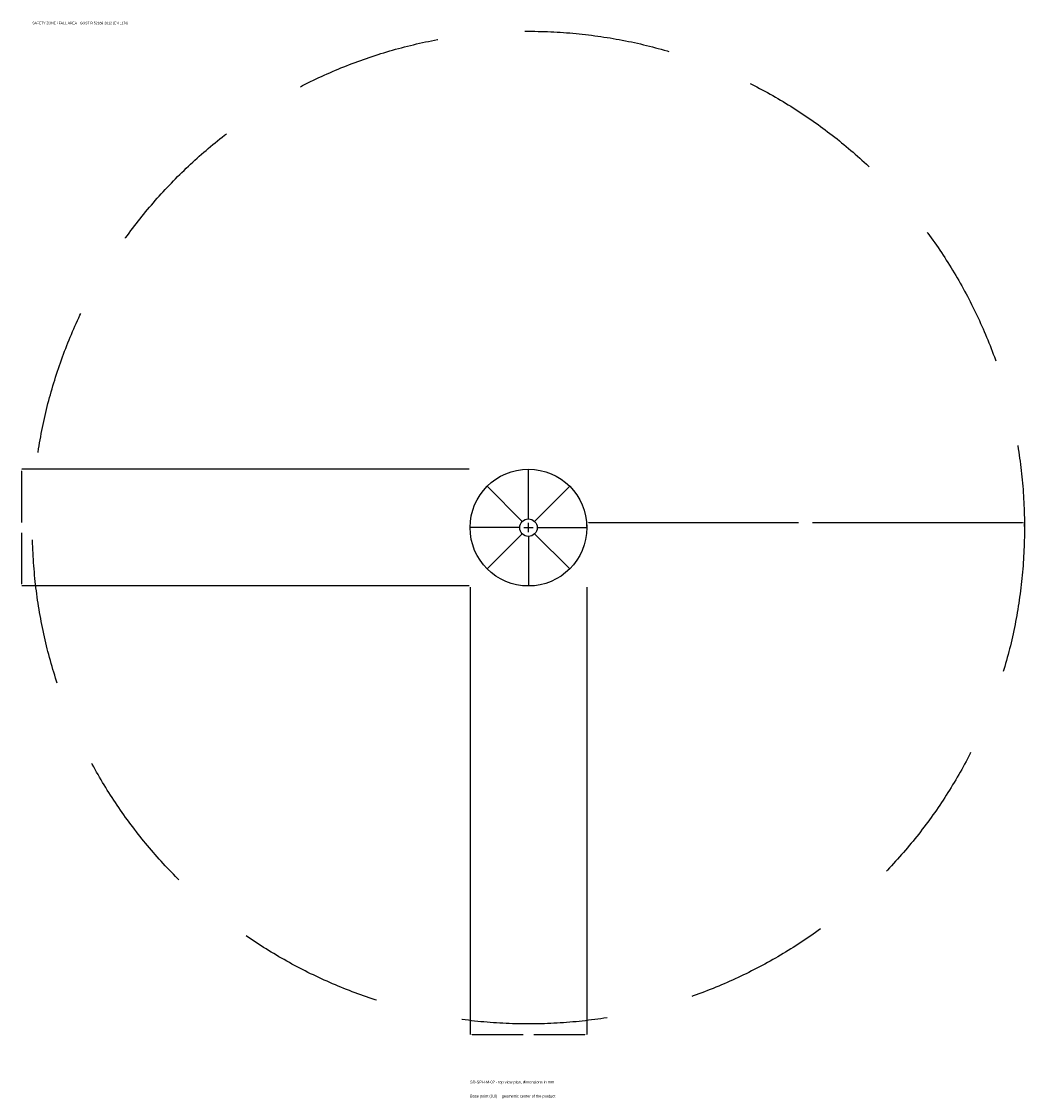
# Model space of a CAD drawing. Extents: x -1737 to 1700, y -1955 to 1733.
import ezdxf

# ---------------------------------------------------------------- set-up
doc = ezdxf.new("R2010")
doc.units = 0
doc.linetypes.add('DASHED', pattern=[800, 500, -300])
for name, color, linetype in [('GP_MAF_zona_bezopasnosti', 1, 'Continuous'), ('ZSK_DANNYE', 3, 'Continuous'), ('ZSK_KONTUR', 7, 'Continuous'), ('ZSK_RAZMERY', 8, 'Continuous')]:
    doc.layers.add(name, color=color, linetype=linetype)
doc.dimstyles.new('ORION', dxfattribs={"dimtxt": 12, "dimasz": 7.2, "dimexe": 1.25, "dimexo": 3.6, "dimtad": 1, "dimcen": 2.5, "dimazin": 3, "dimtfac": 1, "dimtmove": 0, "dimatfit": 3})

# ---------------------------------------------------------------- blocks, each defined once
blk = doc.blocks.new('_CLOSEDFILLED')
at = {"color": 0, "linetype": 'BYBLOCK'}
blk.add_solid([(-1, 0.16), (0, 0), (-1, -0.16)], dxfattribs=at)
blk = doc.blocks.new('*D1')
for p, q in [((-200, -203.6), (-200, -1736)), ((200, -203.6), (200, -1736)), ((-192.8, -1736), (-18, -1736)), ((18, -1736), (192.8, -1736))]:
    blk.add_line(p, q)
at = {"layer": 'Defpoints'}
for p in [(-200, -200), (200, -200), (-200, -1736)]:
    blk.add_point(p, dxfattribs=at)
at = {"layer": 'ZSK_RAZMERY', "xscale": 7.199999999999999, "yscale": 7.199999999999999, "rotation": 180}
blk.add_blockref('_CLOSEDFILLED', (-200, -1736), dxfattribs=at)
at = {"layer": 'ZSK_RAZMERY', "xscale": 7.199999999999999, "yscale": 7.199999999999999}
blk.add_blockref('_CLOSEDFILLED', (200, -1736), dxfattribs=at)
blk = doc.blocks.new('*D2')
for p, q in [((-203.6, 200), (-1736, 200)), ((-1736, 18), (-1736, 192.8)), ((-1736, -192.8), (-1736, -18)), ((-203.6, -200), (-1736, -200))]:
    blk.add_line(p, q)
at = {"layer": 'Defpoints'}
for p in [(-200, 200), (-1736, -200), (-200, -200)]:
    blk.add_point(p, dxfattribs=at)
at = {"layer": 'ZSK_RAZMERY', "xscale": 7.199999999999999, "yscale": 7.199999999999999}
for p, rotation in [((-1736, 200), 90), ((-1736, -200), 270)]:
    blk.add_blockref('_CLOSEDFILLED', p, dxfattribs=dict(at, rotation=rotation))
blk = doc.blocks.new('*D3')
for p, q in [((200, 3.6), (200, 18)), ((207.2, 18), (926, 18)), ((974, 18), (1692.8, 18)), ((1700, 3.6), (1700, 18))]:
    blk.add_line(p, q)
at = {"layer": 'Defpoints'}
for p in [(200, 18), (200, 0), (1700, 0)]:
    blk.add_point(p, dxfattribs=at)
at = {"layer": 'ZSK_RAZMERY', "xscale": 7.199999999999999, "yscale": 7.199999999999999, "rotation": 180}
blk.add_blockref('_CLOSEDFILLED', (200, 18), dxfattribs=at)
at = {"layer": 'ZSK_RAZMERY', "xscale": 7.199999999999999, "yscale": 7.199999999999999}
blk.add_blockref('_CLOSEDFILLED', (1700, 18), dxfattribs=at)
blk = doc.blocks.new('B1')
at = {"layer": 'GP_MAF_zona_bezopasnosti', "linetype": 'DASHED'}
blk.add_circle((0, 0), 1700, dxfattribs=at)
at = {"layer": 'ZSK_KONTUR'}
for p, q in [((0, 30), (0, 200)), ((-21.213, 21.213), (-141.421, 141.421)), ((21.213, 21.213), (141.421, 141.421)), ((-30, 0), (-200, 0)), ((30, 0), (200, 0)), ((-21.213, -21.213), (-141.421, -141.421)), ((0, -30), (0, -200)), ((21.213, -21.213), (141.421, -141.421))]:
    blk.add_line(p, q, dxfattribs=at)
for radius in [200, 30]:
    blk.add_circle((0, 0), radius, dxfattribs=at)
at = {"layer": 'ZSK_RAZMERY'}
for p, q in [((-16, 0), (16, 0)), ((0, -16), (0, 16))]:
    blk.add_line(p, q, dxfattribs=at)
at = {"layer": 'GP_MAF_zona_bezopasnosti', "color": 1}
blk.add_text('SAFETY ZONE / FALL AREA - GOST R 52169-2012 (EN 1176)', height=8.4, dxfattribs=at).set_placement((-1700, 1724))
at = {"layer": 'ZSK_RAZMERY'}
dim = blk.add_linear_dim(base=(-1736, -200), p1=(-200, -200), p2=(-200, 200), angle=90, dimstyle='ORION', dxfattribs=at)
dim.commit()
dim.dimension.update_dxf_attribs({"geometry": '*D2', "text_midpoint": (-1736, 0)})
for base, p1, p2, picture, middle in [((200, 18), (200, 0), (1700, 0), '*D3', (950, 18)), ((-200, -1736), (-200, -200), (200, -200), '*D1', (0, -1736))]:
    dim = blk.add_linear_dim(base=base, p1=p1, p2=p2, dimstyle='ORION', dxfattribs=at)
    dim.commit()
    dim.dimension.update_dxf_attribs({"geometry": picture, "text_midpoint": middle})

msp = doc.modelspace()

# ---------------------------------------------------------------- block references
msp.add_blockref('B1', (0, 0))

# ---------------------------------------------------------------- texts
at = {"layer": 'ZSK_DANNYE', "color": 3}
msp.add_text('SD-SPH-M-02 - top view plan, dimensions in mm', height=9.6, dxfattribs=at).set_placement((-200, -1904))
at = {"layer": 'ZSK_DANNYE', "color": 7}
msp.add_text('Base point (0,0) = geometric center of the product', height=9.6, dxfattribs=at).set_placement((-200, -1952))

doc.saveas('drawing.dxf')
